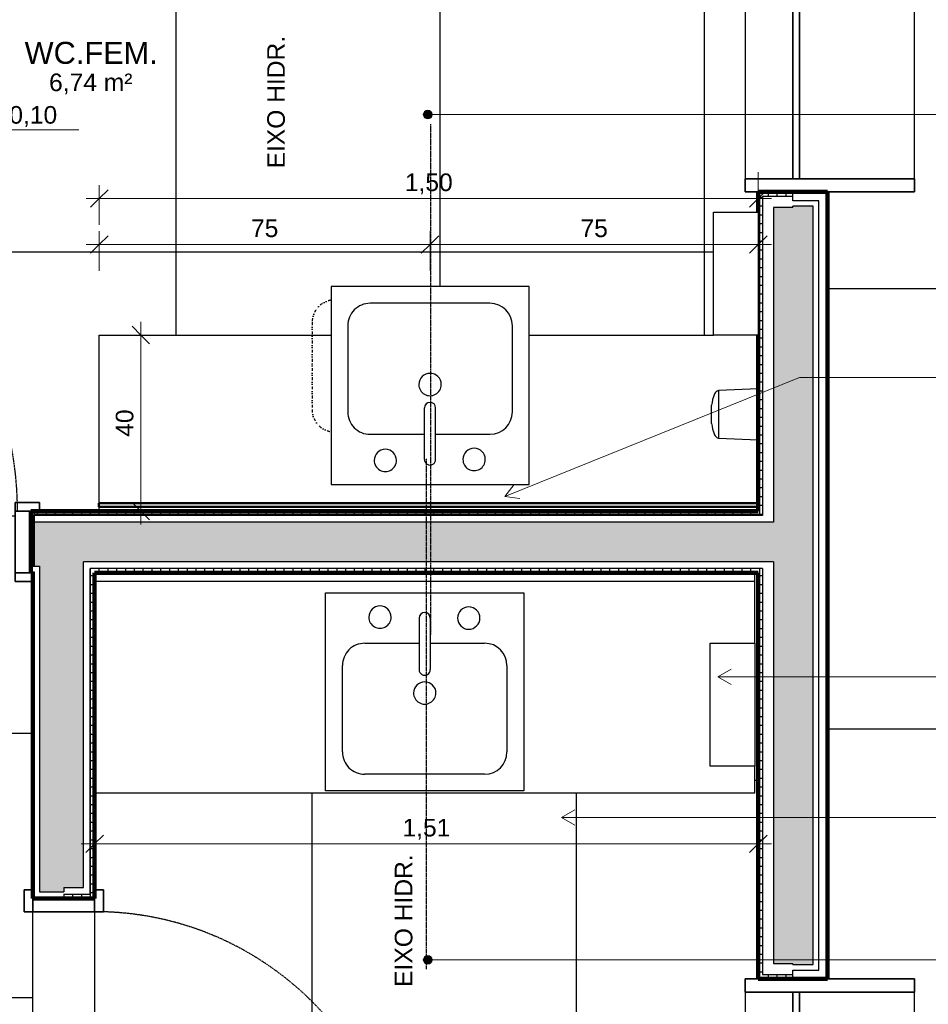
# Model space of a CAD drawing. Header units: millimetres. Extents: x -32127 to -9124, y -6877 to 4737.
# Tile 15 of 25: x -26401 to -24337, y -4494 to -2257. Entities that reach past the tile are written whole.
import ezdxf

# ---------------------------------------------------------------- set-up
doc = ezdxf.new("R2010")
doc.units = ezdxf.units.MM
for name, pattern in [('_Tracejado médio', [4, 3, -1]), ('_Tracejado pequeno', [2.25, 1.5, -0.75]), ('Traço ponto ponto', [20.6375, 6.35, -4.7625, 0, -4.7625, 0, -4.7625])]:
    doc.linetypes.add(name, pattern=pattern)
for name, color, linetype, lineweight in [('A-ANNO-DIMS', 211, 'Continuous', 9), ('A-ANNO-DIMS-20', 211, 'Continuous', 9), ('A-AREA-IDEN', 2, 'Continuous', 9), ('A-DETL', 90, 'Continuous', 25), ('A-DOOR', 31, 'Continuous', 25), ('A-DOOR-FRAM', 31, 'Continuous', 35), ('A-DOOR-HDLN', 31, '_Tracejado pequeno', 25), ('A-FLOR-PATT', 8, 'Continuous', 25), ('A-GENM', 13, 'Continuous', 25), ('A-GLAZ', 151, 'Continuous', 25), ('A-WALL', 113, 'Continuous', 25), ('A-WALL-PATT', 111, 'Continuous', 90), ('G-ANNO-DIMS', 111, 'Continuous', 9), ('G-ANNO-TEXT', 231, 'Continuous', 9), ('P-SANR-FIXT', 6, 'Continuous', 25), ('Q-CASE', 31, 'Continuous', 25), ('Q-SPCQ', 91, 'Continuous', 25)]:
    doc.layers.add(name, color=color, linetype=linetype, lineweight=lineweight)
doc.styles.add('Arial_1', font='arial.ttf', dxfattribs={"height": 50})
doc.styles.add('Arial_2', font='arial.ttf', dxfattribs={"height": 40})
doc.dimstyles.new('Diagonal_-_2_0mm_Arial', dxfattribs={"dimscale": 304.8, "dimtxt": 40.810376, "dimasz": 0.131234, "dimexe": 0.098425, "dimexo": 0.0625, "dimgap": 0.009843, "dimtad": 1, "dimdec": 0, "dimlfac": 0.1, "dimdsep": 46, "dimtxsty": 'Arial_2', "dimblk1": 'OBLIQUE', "dimblk2": 'OBLIQUE', "dimsah": 1, "dimcen": 0.09, "dimdle": 0.098425, "dimadec": 0, "dimazin": 0, "dimtfac": 1, "dimtdec": 4, "dimtix": 1, "dimtmove": 0, "dimatfit": 3, "dimfxl": 0.19685, "dimfxlon": 1, "dimtvp": 1, "dimtolj": 1, "dimtzin": 0, "dimarcsym": 2})
doc.dimstyles.new('Diagonal_-_2_0mm_Arial_1', dxfattribs={"dimscale": 304.8, "dimtxt": 40.810376, "dimasz": 0.131234, "dimexe": 0.098425, "dimexo": 0.0625, "dimgap": 0.009843, "dimtad": 1, "dimlfac": 0.001, "dimrnd": 0.01, "dimzin": 0, "dimdsep": 46, "dimtxsty": 'Arial_2', "dimblk1": 'OBLIQUE', "dimblk2": 'OBLIQUE', "dimsah": 1, "dimcen": 0.09, "dimdle": 0.098425, "dimadec": 0, "dimazin": 0, "dimtfac": 1, "dimtdec": 4, "dimtix": 1, "dimtmove": 0, "dimatfit": 3, "dimfxl": 0.19685, "dimfxlon": 1, "dimtvp": 1, "dimtolj": 1, "dimtzin": 0, "dimarcsym": 2})
pattern_1 = [(0, (0, -600), (0, 20), []), (90, (0, -600), (-20, 1e-15), [])]

# ---------------------------------------------------------------- blocks, each defined once
blk = doc.blocks.new('Topo de bancada do banheiro com buraco de pia quadrado - Profundidade 400mm-4355601-AMPLIAÇÃO ANEXO')
at = {"layer": 'Q-CASE', "linetype": 'Traço ponto ponto'}
blk.add_line((-785.1, 429.2), (-785.1, 230.8), dxfattribs=at)
at = {"layer": 'Q-CASE'}
for p, q in [((-1268.7, 400), (-742.3, 400)), ((-1268.7, 18), (-1268.7, 400)), ((-292.3, 400), (126.5, 400)), ((-1268.7, 19.1), (228.1, 19.1)), ((-1268.7, 0), (-1268.7, 10))]:
    blk.add_line(p, q, dxfattribs=at)
at = {"layer": 'Q-CASE', "linetype": 'Traço ponto ponto'}
for centre, start, end in [((-734.3, 429.2), 99.2676, 180), ((-734.3, 230.8), 180, 260.7324)]:
    blk.add_arc(centre, 50.8, start, end, dxfattribs=at)
blk = doc.blocks.new('PORTA - PN2 - 1_00 x 2_10 m-3995029-AMPLIAÇÃO ANEXO')
at = {"layer": 'A-DOOR', "lineweight": 35}
for p, q in [((390, -70), (420, -70)), ((390, -658.8), (390, -70)), ((420, -90), (420, -658.8)), ((390, -850), (390, -658.8)), ((420, -658.8), (420, -850)), ((420, -850), (390, -850))]:
    blk.add_line(p, q, dxfattribs=at)
at = {"layer": 'A-DOOR-FRAM'}
for p, q in [((-400, 90), (-360, 90)), ((-360, 90), (-360, 70)), ((420, 70), (420, 90)), ((420, 90), (475, 90)), ((475, 90), (475, 70)), ((-395, 70), (-360, 70)), ((-360, 70), (-395, 70)), ((-360, 70), (-360, -70)), ((420, -58.8), (420, 70)), ((420, 70), (455, 70)), ((455, 70), (420, 70)), ((420, -70), (420, -58.8)), ((-415, -90), (-415, -70)), ((-360, -70), (-395, -70)), ((-395, -70), (-360, -70)), ((-360, -70), (-360, -90)), ((455, -70), (420, -70)), ((420, -70), (455, -70)), ((420, -90), (420, -70)), ((-360, -90), (-415, -90)), ((475, -90), (420, -90))]:
    blk.add_line(p, q, dxfattribs=at)
at = {"layer": 'A-DOOR-HDLN'}
for start, end in [(180, 226.0534), (226.0534, 229.0739), (229.0739, 270.2033)]:
    blk.add_arc((415, -70), 780, start, end, dxfattribs=at)
blk = doc.blocks.new('PORTA - PN04 - 0_76 x 2_10-4356556-AMPLIAÇÃO ANEXO')
at = {"layer": 'A-DOOR', "lineweight": 35}
for p, q in [((380, 770), (350, 770)), ((350, 770), (350, 70)), ((380, 90), (380, 770)), ((350, 70), (380, 70))]:
    blk.add_line(p, q, dxfattribs=at)
at = {"layer": 'A-DOOR-FRAM'}
for p, q in [((-320, 90), (-370, 90)), ((-370, 90), (-370, 70)), ((-320, 70), (-320, 90)), ((430, 90), (380, 90)), ((380, 90), (380, 70)), ((-320, 70), (-350, 70)), ((-350, 70), (-320, 70)), ((-320, -70), (-320, 70)), ((410, 70), (380, 70)), ((380, 70), (380, -70)), ((380, 70), (410, 70)), ((-370, -70), (-370, -90)), ((-350, -70), (-320, -70)), ((-320, -70), (-350, -70)), ((-320, -90), (-320, -70)), ((380, -70), (410, -70)), ((410, -70), (380, -70)), ((380, -70), (380, -90)), ((430, -90), (430, -70)), ((-370, -90), (-320, -90)), ((380, -90), (430, -90))]:
    blk.add_line(p, q, dxfattribs=at)
at = {"layer": 'A-DOOR-HDLN'}
blk.add_arc((380, 70), 700, 90.1826, 180, dxfattribs=at)
blk = doc.blocks.new('Janela branca translucida - JN2 - Janela branca translucida-4332271-AMPLIAÇÃO ANEXO')
at = {"layer": 'A-GLAZ', "lineweight": 35}
for p, q in [((-250, 108.75), (-220, 108.75)), ((-250, 78.75), (-250, 108.75)), ((-220, 108.75), (-220, -276.35)), ((220, -276.35), (220, 108.75)), ((220, 108.75), (250, 108.75)), ((250, 108.75), (250, 78.75)), ((-220, 0), (220, 0)), ((-220, -15), (-220, 0)), ((220, 0), (220, -15)), ((220, -15), (-220, -15)), ((-250, -276.35), (-250, -78.75)), ((250, -78.75), (250, -276.35)), ((-220, -276.35), (-250, -276.35)), ((250, -276.35), (220, -276.35))]:
    blk.add_line(p, q, dxfattribs=at)
at = {"layer": 'A-GLAZ'}
for p, q in [((220, 108.75), (-220, 108.75)), ((-220, 0), (220, 0)), ((-220, -276.35), (220, -276.35))]:
    blk.add_line(p, q, dxfattribs=at)
blk = doc.blocks.new('Espelho - Espelho 150-4113331-AMPLIAÇÃO ANEXO')
at = {"layer": 'A-GENM', "lineweight": 50}
for p, q in [((1500, -80), (0, -80)), ((0, -80), (0, -88)), ((0, -88), (1500, -88)), ((1500, -88), (1500, -80))]:
    blk.add_line(p, q, dxfattribs=at)
blk = doc.blocks.new('Topo de bancada do banheiro com buraco de pia  - Profundidade 600 mm-4355457-AMPLIAÇÃO ANEXO')
at = {"layer": 'Q-CASE'}
for p, q in [((-1268.7, -19.1), (231.3, -19.1)), ((231.3, -160), (231.3, 0)), ((231.3, -500), (231.3, -439.4)), ((-1268.7, -500), (231.3, -500))]:
    blk.add_line(p, q, dxfattribs=at)
blk = doc.blocks.new('Pia da cozinha-Ilha - 450 x 450 mm-2968522-AMPLIAÇÃO ANEXO')
at = {"layer": 'P-SANR-FIXT'}
for p, q in [((-209.3, 222.7), (240.7, 222.7)), ((-209.3, -227.3), (-209.3, 222.7)), ((240.7, 222.7), (240.7, -227.3)), ((-120.4, 184.6), (151.8, 184.6)), ((-171.2, -62.2), (-171.2, 133.8)), ((202.6, 133.8), (202.6, -62.2)), ((3, -170.2), (3, -53.1)), ((28.4, -170.2), (28.4, -53.1)), ((3, -113), (-120.4, -113)), ((151.8, -113), (28.4, -113)), ((240.7, -227.3), (-209.3, -227.3))]:
    blk.add_line(p, q, dxfattribs=at)
for centre, radius, start, end in [((-120.4, 133.8), 50.8, 90, 180), ((151.8, 133.8), 50.8, 360, 90), ((15.7, 0), 25.4, 360, 180), ((15.7, 0), 25.4, 180, 0), ((15.7, -53.1), 12.7, 360, 180), ((-120.4, -62.2), 50.8, 180, 270), ((151.8, -62.2), 50.8, 270, 0), ((-84.3, -170.2), 25.4, 0, 180), ((117.3, -172.3), 25.4, 360, 180), ((-84.3, -170.2), 25.4, 180, 0), ((15.7, -170.2), 12.7, 180, 0), ((117.3, -172.3), 25.4, 180, 0)]:
    blk.add_arc(centre, radius, start, end, dxfattribs=at)
blk = doc.blocks.new('Pia da cozinha-Ilha - 450 x 450 mm-2935830-AMPLIAÇÃO ANEXO')
at = {"layer": 'P-SANR-FIXT'}
for p, q in [((240.7, 227.3), (-209.3, 227.3)), ((-209.3, 227.3), (-209.3, -222.7)), ((240.7, -222.7), (240.7, 227.3)), ((3, 170.2), (3, 53.1)), ((28.4, 170.2), (28.4, 53.1)), ((3, 113), (-120.4, 113)), ((151.8, 113), (28.4, 113)), ((-171.2, 62.2), (-171.2, -133.8)), ((202.6, -133.8), (202.6, 62.2)), ((-120.4, -184.6), (151.8, -184.6)), ((-209.3, -222.7), (240.7, -222.7))]:
    blk.add_line(p, q, dxfattribs=at)
for centre, radius, start, end in [((-84.3, 170.2), 25.4, 360, 180), ((15.7, 170.2), 12.7, 360, 180), ((117.3, 172.3), 25.4, 360, 180), ((-84.3, 170.2), 25.4, 180, 0), ((117.3, 172.3), 25.4, 180, 0), ((-120.4, 62.2), 50.8, 90, 180), ((151.8, 62.2), 50.8, 360, 90), ((15.7, 53.1), 12.7, 180, 0), ((15.7, 0), 25.4, 360, 180), ((15.7, 0), 25.4, 180, 0), ((-120.4, -133.8), 50.8, 180, 270), ((151.8, -133.8), 50.8, 270, 0)]:
    blk.add_arc(centre, radius, start, end, dxfattribs=at)
blk = doc.blocks.new('Soap_Dispenser-Bradley_Corp_Diplomat-6A01-11 - 6A01-11-V4-AMPLIAÇÃO ANEXO')
at = {"layer": 'A-GENM'}
for p, q in [((-24813.8, -3099.1), (-24813.8, -3153.4)), ((-24829.4, -3137.7), (-24829.1, -3133)), ((-24829.4, -3153.5), (-24829.4, -3137.7)), ((-24829.4, -3169.3), (-24829.4, -3153.5)), ((-24813.8, -3153.4), (-24813.8, -3207.9)), ((-24829.1, -3174), (-24829.4, -3169.3))]:
    blk.add_line(p, q, dxfattribs=at)
for centre, radius, start, end in [((-24731, -3143.6), 98.7, 158.3379, 173.8245), ((-24807.2, -3115.5), 17.7, 111.9638, 151.8557), ((-24731, -3163.4), 98.7, 186.1755, 201.6621), ((-24807.2, -3191.5), 17.7, 208.1443, 248.0362)]:
    blk.add_arc(centre, radius, start, end, dxfattribs=at)
at = {"layer": 'Q-SPCQ'}
for p, q in [((-24813.8, -3098.4), (-24723.3, -3094.6)), ((-24813.8, -3099.1), (-24813.8, -3098.4)), ((-24813.8, -3208.6), (-24813.8, -3207.9)), ((-24723.3, -3212.4), (-24813.8, -3208.6))]:
    blk.add_line(p, q, dxfattribs=at)
blk = doc.blocks.new('Towel_Dispenser-Bradley_Corp-250-33 - Towel_Dispenser-Bradley_Corp-250-33-3617267-AMPLIAÇÃO ANEXO')
at = {"layer": 'Q-SPCQ'}
for p, q in [((-25482.7, -5834.4), (-25203.3, -5834.4)), ((-25482.7, -5936), (-25482.7, -5834.4)), ((-25203.3, -5834.4), (-25203.3, -5936)), ((-25203.3, -5936), (-25482.7, -5936))]:
    blk.add_line(p, q, dxfattribs=at)
blk = doc.blocks.new('DIMBLOCK45-AMPLIAÇÃO ANEXO')
at = {"layer": 'A-ANNO-DIMS-20'}
for p, q in [((-24723.3, -2603.1), (-24723.3, -2693.1)), ((-24723.3, -2663.1), (-24723.3, -2603.1)), ((-26220.1, -2723.1), (-26220.1, -2633.1)), ((-26250.1, -2663.1), (-24693.3, -2663.1)), ((-26220.1, -2663.1), (-26220.1, -2723.1))]:
    blk.add_line(p, q, dxfattribs=at)
at = {"layer": 'A-ANNO-DIMS-20', "lineweight": 18}
for p, q in [((-26220.1, -2663.1), (-26200.1, -2643.1)), ((-24723.3, -2663.1), (-24703.3, -2643.1)), ((-26220.1, -2663.1), (-26240.1, -2683.1)), ((-24723.3, -2663.1), (-24743.3, -2683.1))]:
    blk.add_line(p, q, dxfattribs=at)
at = {"layer": 'A-ANNO-DIMS-20', "color": 0, "insert": (-25526, -2606.3), "char_height": 40, "width": 130.261, "attachment_point": 1, "line_spacing_factor": 0.941778, "style": 'Arial_2'}
blk.add_mtext('1,50', dxfattribs=at)
blk = doc.blocks.new('_Oblique')
at = {"color": 0, "linetype": 'ByBlock', "lineweight": -2}
blk.add_line((-0.5, -0.5), (0.5, 0.5), dxfattribs=at)
blk = doc.blocks.new('DIMBLOCK57-AMPLIAÇÃO ANEXO')
at = {"layer": 'A-ANNO-DIMS-20'}
for p, q in [((-26230.8, -4069.3), (-26230.8, -4159.3)), ((-26230.8, -4129.3), (-26230.8, -4069.3)), ((-24723.3, -4069.3), (-24723.3, -4159.3)), ((-24723.3, -4129.3), (-24723.3, -4069.3)), ((-26260.8, -4129.3), (-24693.3, -4129.3))]:
    blk.add_line(p, q, dxfattribs=at)
at = {"layer": 'A-ANNO-DIMS-20', "lineweight": 18}
for p, q in [((-26230.8, -4129.3), (-26210.8, -4109.3)), ((-24723.3, -4129.3), (-24703.3, -4109.3)), ((-26230.8, -4129.3), (-26250.8, -4149.3)), ((-24723.3, -4129.3), (-24743.3, -4149.3))]:
    blk.add_line(p, q, dxfattribs=at)
at = {"layer": 'A-ANNO-DIMS-20', "color": 0, "insert": (-25531.3, -4072.5), "char_height": 40, "width": 130.261, "attachment_point": 1, "line_spacing_factor": 0.941778, "style": 'Arial_2'}
blk.add_mtext('1,51', dxfattribs=at)
blk = doc.blocks.new('DIMBLOCK64-AMPLIAÇÃO ANEXO')
at = {"layer": 'A-ANNO-DIMS-20'}
for p, q in [((-26125.7, -2943.5), (-26125.7, -3403.5)), ((-26065.7, -2973.5), (-26155.7, -2973.5)), ((-26125.7, -2973.5), (-26065.7, -2973.5)), ((-26065.7, -3373.5), (-26155.7, -3373.5)), ((-26125.7, -3373.5), (-26065.7, -3373.5))]:
    blk.add_line(p, q, dxfattribs=at)
at = {"layer": 'A-ANNO-DIMS-20', "lineweight": 18}
for p, q in [((-26125.7, -2973.5), (-26145.7, -2953.5)), ((-26125.7, -2973.5), (-26105.7, -2993.5)), ((-26125.7, -3373.5), (-26145.7, -3353.5)), ((-26125.7, -3373.5), (-26105.7, -3393.5))]:
    blk.add_line(p, q, dxfattribs=at)
at = {"layer": 'A-ANNO-DIMS-20', "color": 0, "insert": (-26182.6, -3204.5), "char_height": 40, "width": 74.435, "attachment_point": 1, "rotation": 90, "line_spacing_factor": 0.941778, "style": 'Arial_2'}
blk.add_mtext('40', dxfattribs=at)
blk = doc.blocks.new('Spot Elevations - Spot elevation - Planta-10655-AMPLIAÇÃO ANEXO')
at = {"layer": 'G-ANNO-DIMS'}
h = blk.add_hatch(color=256, dxfattribs=at)
edge = h.paths.add_edge_path(flags=0)
edge.add_line((0, 0), (-2, 0))
edge.add_arc((0, 0), 2, 90, 180, ccw=False)
edge.add_line((0, 2), (0, 0))
h = blk.add_hatch(color=256, dxfattribs=at)
edge = h.paths.add_edge_path(flags=0)
edge.add_line((0, 0), (2, 0))
edge.add_arc((0, 0), 2, 270, 360, ccw=False)
edge.add_line((0, -2), (0, 0))
for p, q in [((0, -3), (0, 3)), ((-3, 0), (14, 0))]:
    blk.add_line(p, q, dxfattribs=at)
blk.add_circle((0, 0), 2, dxfattribs=at)
blk = doc.blocks.new('DIMBLOCK70-AMPLIAÇÃO ANEXO')
at = {"layer": 'A-ANNO-DIMS-20'}
for p, q in [((-26220.1, -2827.6), (-26220.1, -2737.6)), ((-25468.7, -2827.6), (-25468.7, -2737.6)), ((-26250.1, -2767.6), (-25468.7, -2767.6)), ((-26220.1, -2767.6), (-26220.1, -2827.6)), ((-25468.7, -2767.6), (-25468.7, -2827.6))]:
    blk.add_line(p, q, dxfattribs=at)
at = {"layer": 'A-ANNO-DIMS-20', "lineweight": 18}
for p, q in [((-26220.1, -2767.6), (-26200.1, -2747.6)), ((-25468.7, -2767.6), (-25448.7, -2747.6)), ((-26220.1, -2767.6), (-26240.1, -2787.6)), ((-25468.7, -2767.6), (-25488.7, -2787.6))]:
    blk.add_line(p, q, dxfattribs=at)
at = {"layer": 'A-ANNO-DIMS-20', "color": 0, "insert": (-25875.4, -2710.8), "char_height": 40, "width": 74.435, "attachment_point": 1, "line_spacing_factor": 0.941778, "style": 'Arial_2'}
blk.add_mtext('75', dxfattribs=at)
blk = doc.blocks.new('DIMBLOCK71-AMPLIAÇÃO ANEXO')
at = {"layer": 'A-ANNO-DIMS-20'}
for p, q in [((-25468.7, -2827.6), (-25468.7, -2737.6)), ((-24723.3, -2827.6), (-24723.3, -2737.6)), ((-25468.7, -2767.6), (-24693.3, -2767.6)), ((-25468.7, -2767.6), (-25468.7, -2827.6)), ((-24723.3, -2767.6), (-24723.3, -2827.6))]:
    blk.add_line(p, q, dxfattribs=at)
at = {"layer": 'A-ANNO-DIMS-20', "lineweight": 18}
for p, q in [((-25468.7, -2767.6), (-25448.7, -2747.6)), ((-24723.3, -2767.6), (-24703.3, -2747.6)), ((-25468.7, -2767.6), (-25488.7, -2787.6)), ((-24723.3, -2767.6), (-24743.3, -2787.6))]:
    blk.add_line(p, q, dxfattribs=at)
at = {"layer": 'A-ANNO-DIMS-20', "color": 0, "insert": (-25127, -2710.8), "char_height": 40, "width": 74.435, "attachment_point": 1, "line_spacing_factor": 0.941778, "style": 'Arial_2'}
blk.add_mtext('75', dxfattribs=at)

msp = doc.modelspace()

# ---------------------------------------------------------------- hatches: boundary and pattern name
at = {"layer": 'A-FLOR-PATT'}
h = msp.add_hatch(dxfattribs=at)
h.set_pattern_fill('FP_2', color=256, style=0, pattern_type=2)
h.set_pattern_definition([(0, (-25041.1, -8868.5), (0, 1000), []), (90, (-25041.1, -8868.5), (-1000, 6e-14), [])])
h.paths.add_polyline_path([(-26797.21, -6769.151), (-23880.657, -6769.151), (-23880.657, -653.492), (-24565.802, -653.492), (-24565.802, -2148.292), (-24368.202, -2148.292), (-24368.202, -2648.292), (-24565.802, -2648.292), (-24565.802, -4435.992), (-24368.202, -4435.992), (-24368.202, -4935.992), (-24565.802, -4935.992), (-24565.802, -6093.492), (-30065.802, -6093.492), (-30065.802, -6769.151), (-30030.802, -6769.151), (-30030.802, -6218.492), (-29980.802, -6218.492), (-29980.802, -6769.151), (-27229.752, -6769.151)], flags=0)
h.paths.add_polyline_path([(-25065.802, -6368.492), (-25065.802, -6218.492), (-24865.802, -6218.492), (-24865.802, -6368.492)], flags=0)
h.paths.add_polyline_path([(-29965.221, -6368.492), (-29965.221, -6218.492), (-29765.221, -6218.492), (-29765.221, -6368.492), (-29950.891, -6368.492)], flags=0)
h.paths.add_polyline_path([(-24527.309, -603.492), (-23880.657, -603.492), (-23880.657, -518.492), (-24565.802, -518.492), (-24565.802, -603.492)], flags=0)
h = msp.add_hatch(dxfattribs=at)
h.set_pattern_fill('FP_3', color=256, style=0, pattern_type=2)
h.set_pattern_definition([(270, (-27845.8, -3384.74), (600, 4e-14), []), (0, (-27845.8, -3384.74), (0, 600), [])])
h.paths.add_polyline_path([(-27190.802, -3513.492), (-26410.802, -3513.492), (-26410.802, -3353.492), (-26355.802, -3353.492), (-26355.802, -3373.492), (-26220.088, -3373.492), (-26220.088, -3363.492), (-26220.802, -3363.492), (-26220.802, -3355.492), (-26220.088, -3355.492), (-26220.088, -2973.492), (-25693.659, -2973.492), (-25693.659, -2863.192), (-25243.659, -2863.192), (-25243.659, -2973.492), (-24824.902, -2973.492), (-24824.902, -2694.092), (-24723.302, -2694.092), (-24723.302, -2648.292), (-24753.302, -2648.292), (-24753.302, -2148.292), (-24723.302, -2148.292), (-24723.302, -2028.292), (-24767.502, -2028.292), (-24767.502, -2003.292), (-24723.302, -2003.292), (-24723.302, -1305.379), (-24840.283, -1305.379), (-24842.139, -1304.616), (-24843.455, -1303.102), (-24843.952, -1301.159), (-24843.817, -1049.824), (-24842.885, -1048.047), (-24841.256, -1046.877), (-24840.283, -1046.604), (-24723.302, -1046.604), (-24723.302, -675.992), (-25543.615, -675.992), (-25543.615, -2003.292), (-25417.502, -2003.292), (-25417.502, -2028.292), (-25615.802, -2028.292), (-25615.802, -2003.292), (-25568.615, -2003.292), (-25568.615, -675.992), (-26393.302, -675.992), (-26393.302, -2003.292), (-26265.802, -2003.292), (-26265.802, -2028.292), (-26475.802, -2028.292), (-26475.802, -2003.292), (-26418.302, -2003.292), (-26418.302, -675.992), (-27245.802, -675.992), (-27245.802, -1026.604), (-27128.821, -1026.604), (-27126.965, -1027.367), (-27125.649, -1028.881), (-27125.152, -1030.824), (-27125.287, -1282.16), (-27126.219, -1283.936), (-27127.848, -1285.106), (-27128.821, -1285.379), (-27245.802, -1285.379), (-27245.802, -2003.292), (-27125.802, -2003.292), (-27125.802, -2028.292), (-27245.802, -2028.292), (-27245.802, -2784.742), (-26644.85, -2784.742), (-26644.85, -3384.742), (-27190.802, -3384.742)], flags=0)
h.paths.add_polyline_path([(-25106.654, -1340.992), (-25130.772, -1340.043), (-25154.743, -1337.219), (-25178.346, -1332.537), (-25201.654, -1325.992), (-25223.974, -1311.955), (-25242.617, -1293.311), (-25256.654, -1270.992), (-25271.711, -1227.695), (-25282.972, -1186.498), (-25291.606, -1143.072), (-25297.178, -1099.147), (-25299.624, -1054.077), (-25298.992, -1010.668), (-25295.226, -966.553), (-25288.378, -922.809), (-25278.49, -879.764), (-25265.546, -837.307), (-25271.311, -835.906), (-25280.724, -831.88), (-25288.891, -825.708), (-25295.334, -817.752), (-25299.673, -808.48), (-25301.654, -798.435), (-25301.654, -715.096), (-25300.662, -707.563), (-25297.755, -700.544), (-25293.13, -694.516), (-25287.102, -689.891), (-25280.083, -686.983), (-25272.55, -685.992), (-24940.758, -685.992), (-24933.226, -686.983), (-24926.206, -689.891), (-24920.179, -694.516), (-24915.553, -700.544), (-24912.646, -707.563), (-24911.654, -715.096), (-24911.654, -798.435), (-24913.635, -808.48), (-24917.974, -817.752), (-24924.417, -825.708), (-24932.585, -831.88), (-24941.998, -835.906), (-24947.762, -837.307), (-24934.294, -882.048), (-24924.93, -922.809), (-24918.083, -966.553), (-24914.316, -1010.668), (-24913.791, -1057.075), (-24916.13, -1099.147), (-24921.702, -1143.072), (-24930.337, -1186.498), (-24941.981, -1229.102), (-24956.654, -1270.992), (-24970.691, -1293.311), (-24989.335, -1311.955), (-25011.654, -1325.992), (-25034.963, -1332.537), (-25058.566, -1337.219), (-25082.536, -1340.043), (-25106.589, -1340.989)], flags=0)
h.paths.add_polyline_path([(-25984.552, -1340.992), (-26008.67, -1340.043), (-26032.641, -1337.219), (-26056.243, -1332.537), (-26079.552, -1325.992), (-26101.872, -1311.955), (-26120.515, -1293.311), (-26134.552, -1270.992), (-26149.609, -1227.695), (-26160.87, -1186.498), (-26169.504, -1143.072), (-26175.076, -1099.147), (-26177.522, -1054.077), (-26176.89, -1010.668), (-26173.124, -966.553), (-26166.276, -922.809), (-26156.388, -879.764), (-26143.444, -837.307), (-26149.209, -835.906), (-26158.622, -831.88), (-26166.789, -825.708), (-26173.232, -817.752), (-26177.571, -808.48), (-26179.552, -798.435), (-26179.552, -715.096), (-26178.56, -707.563), (-26175.653, -700.544), (-26171.028, -694.516), (-26165, -689.891), (-26157.981, -686.983), (-26150.448, -685.992), (-25818.656, -685.992), (-25811.124, -686.983), (-25804.104, -689.891), (-25798.077, -694.516), (-25793.451, -700.544), (-25790.544, -707.563), (-25789.552, -715.096), (-25789.552, -798.435), (-25791.533, -808.48), (-25795.872, -817.752), (-25802.315, -825.708), (-25810.483, -831.88), (-25819.895, -835.906), (-25825.66, -837.307), (-25812.192, -882.048), (-25802.828, -922.809), (-25795.981, -966.553), (-25792.214, -1010.668), (-25791.689, -1057.075), (-25794.028, -1099.147), (-25799.6, -1143.072), (-25808.234, -1186.498), (-25819.879, -1229.102), (-25834.552, -1270.992), (-25848.589, -1293.311), (-25867.233, -1311.955), (-25889.552, -1325.992), (-25912.861, -1332.537), (-25936.464, -1337.219), (-25960.434, -1340.043), (-25973.841, -1340.57)], flags=0)
h.paths.add_polyline_path([(-26862.45, -1340.992), (-26886.568, -1340.043), (-26910.538, -1337.219), (-26934.141, -1332.537), (-26957.45, -1325.992), (-26979.769, -1311.955), (-26998.413, -1293.311), (-27012.45, -1270.992), (-27027.507, -1227.695), (-27038.768, -1186.498), (-27047.402, -1143.072), (-27052.974, -1099.147), (-27055.42, -1054.077), (-27054.788, -1010.668), (-27051.022, -966.553), (-27044.174, -922.809), (-27034.286, -879.764), (-27021.342, -837.307), (-27027.107, -835.906), (-27036.52, -831.88), (-27044.687, -825.708), (-27051.13, -817.752), (-27055.469, -808.48), (-27057.45, -798.435), (-27057.45, -715.096), (-27056.458, -707.563), (-27053.551, -700.544), (-27048.926, -694.516), (-27042.898, -689.891), (-27035.879, -686.983), (-27028.346, -685.992), (-26696.554, -685.992), (-26689.022, -686.983), (-26682.002, -689.891), (-26675.974, -694.516), (-26671.349, -700.544), (-26668.442, -707.563), (-26667.45, -715.096), (-26667.45, -798.435), (-26669.431, -808.48), (-26673.77, -817.752), (-26680.213, -825.708), (-26688.381, -831.88), (-26697.793, -835.906), (-26703.558, -837.307), (-26690.09, -882.048), (-26680.726, -922.809), (-26673.878, -966.553), (-26670.112, -1010.668), (-26669.586, -1057.075), (-26671.926, -1099.147), (-26677.498, -1143.072), (-26686.132, -1186.498), (-26697.777, -1229.102), (-26712.45, -1270.992), (-26726.487, -1293.311), (-26745.131, -1311.955), (-26767.45, -1325.992), (-26790.759, -1332.537), (-26814.362, -1337.219), (-26838.332, -1340.043), (-26862.385, -1340.989)], flags=0)
h = msp.add_hatch(dxfattribs=at)
h.set_pattern_fill('FP_4', color=256, style=0, pattern_type=2)
h.set_pattern_definition([(90, (-27315.8, -4478.5), (-600, 4e-14), []), (180, (-27315.8, -4478.5), (-7e-14, -600), [])])
h.paths.add_polyline_path([(-26392.478, -5443.492), (-26370.802, -5443.492), (-26370.802, -5203.492), (-26390.802, -5203.492), (-26390.802, -5153.492), (-26370.802, -5153.492), (-26370.802, -5033.492), (-26390.802, -5033.492), (-26390.802, -4983.492), (-26370.802, -4983.492), (-26370.802, -4283.492), (-26390.802, -4283.492), (-26390.802, -4233.492), (-26370.802, -4233.492), (-26370.802, -3533.492), (-26410.802, -3533.492), (-26410.802, -3513.492), (-27190.802, -3513.492), (-27190.802, -3533.492), (-27245.802, -3533.492), (-27245.802, -3513.492), (-27385.802, -3513.492), (-27385.802, -3533.492), (-27440.802, -3533.492), (-27440.802, -3513.492), (-28220.802, -3513.492), (-28220.802, -3533.492), (-28260.802, -3533.492), (-28260.802, -4134.742), (-28240.802, -4134.742), (-28240.802, -4189.742), (-28260.802, -4189.742), (-28260.802, -5119.742), (-28240.802, -5119.742), (-28240.802, -5174.742), (-28260.802, -5174.742), (-28260.802, -5443.492), (-27229.752, -5443.492)], flags=0)
h = msp.add_hatch(dxfattribs=at)
h.set_pattern_fill('FP_8', color=256, style=0, pattern_type=2)
h.set_pattern_definition([(270, (-27536.76, -3384.74), (600, 4e-14), []), (0, (-27536.76, -3384.74), (0, 600), [])])
h.paths.add_polyline_path([(-25136.568, -5033.492), (-24723.302, -5033.492), (-24723.302, -4935.992), (-24753.302, -4935.992), (-24753.302, -4435.992), (-24723.302, -4435.992), (-24723.302, -3513.492), (-24730.802, -3513.492), (-24730.802, -4013.492), (-26230.802, -4013.492), (-26230.802, -4233.492), (-26210.802, -4233.492), (-26210.802, -4283.492), (-26230.802, -4283.492), (-26230.802, -4983.492), (-26210.802, -4983.492), (-26210.802, -5033.492), (-25555.204, -5033.492)], flags=0)
at = {"layer": 'A-WALL-PATT'}
h = msp.add_hatch(color=256, dxfattribs=at)
h.paths.add_polyline_path([(-24598.302, -6060.992), (-24598.302, -4968.492), (-24644.552, -4968.492), (-24644.552, -4970.992), (-24688.302, -4970.992), (-24688.302, -6060.992)], flags=0)
h.paths.add_polyline_path([(-24644.432, -4403.492), (-24598.302, -4403.492), (-24598.302, -2680.792), (-24644.552, -2680.792), (-24644.552, -2683.292), (-24688.302, -2683.292), (-24688.302, -4400.992), (-24644.552, -4400.992), (-24644.552, -4403.492)], flags=0)
h.paths.add_polyline_path([(-24644.552, -2115.792), (-24598.302, -2115.792), (-24598.302, -640.992), (-24688.302, -640.992), (-24688.302, -2113.292), (-24644.552, -2113.292)], flags=0)
at = {"layer": 'A-WALL-PATT', "lineweight": 25}
h = msp.add_hatch(dxfattribs=at)
h.set_pattern_fill('FP_1', color=256, style=0, pattern_type=2)
h.set_pattern_definition(pattern_1)
h.paths.add_polyline_path([(-24713.302, -5945.992), (-24713.302, -5163.492), (-24723.302, -5163.492), (-24723.302, -5945.992), (-24717.931, -5945.992)], flags=0)
h.paths.add_polyline_path([(-24717.931, -5043.492), (-24713.302, -5043.492), (-24713.302, -4945.992), (-24644.552, -4945.992), (-24644.552, -4935.992), (-24723.302, -4935.992), (-24723.302, -5043.492), (-24721.816, -5043.492)], flags=0)
h.paths.add_polyline_path([(-24666.987, -4435.992), (-24644.552, -4435.992), (-24644.552, -4425.992), (-24713.302, -4425.992), (-24713.302, -3503.492), (-24723.302, -3503.492), (-24723.302, -4435.992), (-24688.302, -4435.992)], flags=0)
h.paths.add_polyline_path([(-24723.302, -3383.492), (-24713.302, -3383.492), (-24713.302, -2658.292), (-24644.552, -2658.292), (-24644.552, -2648.292), (-24723.302, -2648.292), (-24723.302, -3355.492), (-24720.802, -3355.492), (-24720.802, -3363.492), (-24723.302, -3363.492), (-24723.302, -3373.492)], flags=0)
h.paths.add_polyline_path([(-24651.766, -2148.292), (-24644.552, -2148.292), (-24644.552, -2138.292), (-24713.302, -2138.292), (-24713.302, -2028.292), (-24723.302, -2028.292), (-24723.302, -2148.292), (-24688.302, -2148.292)], flags=0)
h.paths.add_polyline_path([(-24723.302, -2003.292), (-24713.302, -2003.292), (-24713.302, -675.992), (-24723.302, -675.992), (-24723.302, -1493.698)], flags=0)
h = msp.add_hatch(dxfattribs=at)
h.set_pattern_fill('FP_1', color=256, style=0, pattern_type=2)
h.set_pattern_definition(pattern_1)
h.paths.add_polyline_path([(-26375.802, -3443.492), (-26370.802, -3443.492), (-26370.802, -3373.492), (-26375.802, -3373.492)], flags=0)
h.paths.add_polyline_path([(-27225.802, -3443.492), (-27225.802, -3384.742), (-27235.802, -3384.742), (-27235.802, -3443.492), (-27228.302, -3443.492)], flags=0)
h.paths.add_polyline_path([(-27405.802, -3443.492), (-27395.802, -3443.492), (-27395.802, -3383.492), (-27375.802, -3383.492), (-27375.802, -3373.492), (-27405.802, -3373.492), (-27405.802, -3393.092)], flags=0)
h.paths.add_polyline_path([(-28255.802, -3443.492), (-28255.802, -3373.492), (-28260.802, -3373.492), (-28260.802, -3443.492), (-28258.302, -3443.492)], flags=0)
h.paths.add_polyline_path([(-27245.802, -3383.492), (-27245.802, -3373.492), (-27255.802, -3373.492), (-27255.802, -3383.492), (-27250.802, -3383.492)], flags=0)
h = msp.add_hatch(dxfattribs=at)
h.set_pattern_fill('FP_1', color=256, style=0, pattern_type=2)
h.set_pattern_definition(pattern_1)
h.paths.add_polyline_path([(-24830.981, -3383.492), (-24723.302, -3383.492), (-24723.302, -3373.492), (-26368.302, -3373.492), (-26368.302, -3383.492), (-25555.204, -3383.492)], flags=0)
at = {"layer": 'A-WALL-PATT'}
h = msp.add_hatch(color=256, dxfattribs=at)
h.paths.add_polyline_path([(-26368.302, -3498.492), (-26355.802, -3498.492), (-26355.802, -3398.492), (-26370.802, -3398.492), (-26370.802, -3498.492)], flags=0)
h.paths.add_polyline_path([(-27240.802, -3498.492), (-27240.802, -3443.492), (-27250.802, -3443.492), (-27250.802, -3398.492), (-27380.802, -3398.492), (-27380.802, -3443.492), (-27390.802, -3443.492), (-27390.802, -3498.492)], flags=0)
h.paths.add_polyline_path([(-28263.302, -3498.492), (-28260.802, -3498.492), (-28260.802, -3398.492), (-28275.802, -3398.492), (-28275.802, -3498.492)], flags=0)
h = msp.add_hatch(color=256, dxfattribs=at)
h.paths.add_polyline_path([(-26287.819, -5970.992), (-26255.802, -5970.992), (-26255.802, -5935.992), (-26355.802, -5935.992), (-26355.802, -5970.992)], flags=0)
h.paths.add_polyline_path([(-26305.802, -5158.492), (-26300.802, -5158.492), (-26300.802, -5148.492), (-26255.802, -5148.492), (-26255.802, -5038.492), (-26300.802, -5038.492), (-26300.802, -5028.492), (-26355.802, -5028.492), (-26355.802, -5158.492)], flags=0)
h.paths.add_polyline_path([(-26321.245, -4238.492), (-26300.802, -4238.492), (-26300.802, -4228.492), (-26255.802, -4228.492), (-26255.802, -3398.492), (-26355.802, -3398.492), (-26355.802, -4238.492)], flags=0)
msp.add_hatch(color=256, dxfattribs=at).paths.add_polyline_path([(-26240.802, -3488.492), (-24688.302, -3488.492), (-24688.302, -3398.492), (-26255.802, -3398.492), (-26255.802, -3488.492)], flags=0)
at = {"layer": 'A-WALL-PATT', "lineweight": 25}
h = msp.add_hatch(dxfattribs=at)
h.set_pattern_fill('FP_1', color=256, style=0, pattern_type=2)
h.set_pattern_definition(pattern_1)
h.paths.add_polyline_path([(-26300.802, -5935.992), (-26230.802, -5935.992), (-26230.802, -5933.492), (-26300.802, -5933.492)], flags=0)
h.paths.add_polyline_path([(-26300.802, -5173.492), (-26230.802, -5173.492), (-26230.802, -5163.492), (-26300.802, -5163.492), (-26300.802, -5170.992)], flags=0)
h.paths.add_polyline_path([(-26240.802, -5043.492), (-26230.802, -5043.492), (-26230.802, -5013.492), (-26300.802, -5013.492), (-26300.802, -5023.492), (-26240.802, -5023.492), (-26240.802, -5038.492)], flags=0)
h.paths.add_polyline_path([(-26230.802, -4253.492), (-26230.802, -3503.492), (-26240.802, -3503.492), (-26240.802, -4243.492), (-26300.802, -4243.492), (-26300.802, -4253.492), (-26236.256, -4253.492)], flags=0)
h = msp.add_hatch(dxfattribs=at)
h.set_pattern_fill('FP_1', color=256, style=0, pattern_type=2)
h.set_pattern_definition(pattern_1)
h.paths.add_polyline_path([(-25555.204, -3513.492), (-24723.302, -3513.492), (-24723.302, -3503.492), (-26230.802, -3503.492), (-26230.802, -3513.492), (-25973.841, -3513.492)], flags=0)
at = {"layer": 'G-ANNO-TEXT'}
h = msp.add_hatch(color=250, dxfattribs=at)
edge = h.paths.add_edge_path(flags=0)
edge.add_arc((-25473.969, -2472.401), 10, 0, 360)
h = msp.add_hatch(color=250, dxfattribs=at)
edge = h.paths.add_edge_path(flags=0)
edge.add_arc((-25473.969, -4392.851), 10, 0, 360)

# ---------------------------------------------------------------- linework, layer by layer
at = {"layer": 'A-DETL', "linetype": '_Tracejado médio'}
for p, q in [((-25467.052, -3653.492), (-25467.052, -2493.492)), ((-25477.052, -4413.942), (-25477.052, -3253.942))]:
    msp.add_line(p, q, dxfattribs=at)
at = {"layer": 'A-WALL', "lineweight": 90}
for p, q in [((-24723.302, -2648.292), (-24723.302, -2694.092)), ((-24565.802, -2648.292), (-24723.302, -2648.292)), ((-24565.802, -4435.992), (-24565.802, -2648.292)), ((-24723.302, -2973.492), (-24723.302, -3373.492)), ((-26375.802, -3373.492), (-26375.802, -3513.492)), ((-24723.302, -3373.492), (-26375.802, -3373.492)), ((-26370.802, -3498.492), (-26370.802, -3383.492)), ((-26375.802, -3513.492), (-26370.802, -3513.492)), ((-26370.802, -3513.492), (-26370.802, -4253.492)), ((-26230.802, -4253.492), (-26230.802, -3513.492)), ((-26230.802, -3513.492), (-24723.302, -3513.492)), ((-24723.302, -3513.492), (-24723.302, -4435.992)), ((-26370.802, -4253.492), (-26230.802, -4253.492)), ((-24723.302, -4435.992), (-24565.802, -4435.992))]:
    msp.add_line(p, q, dxfattribs=at)
at = {"layer": 'A-WALL'}
for p, q in [((-24713.302, -2658.292), (-24713.302, -3383.492)), ((-24644.552, -2658.292), (-24713.302, -2658.292)), ((-24644.552, -2668.292), (-24644.552, -2648.292)), ((-24688.302, -2683.292), (-24688.302, -3398.492)), ((-24644.552, -2683.292), (-24688.302, -2683.292)), ((-24585.802, -2668.292), (-24644.552, -2668.292)), ((-24598.302, -2680.792), (-24644.552, -2680.792)), ((-24644.552, -2683.292), (-24644.552, -2680.792)), ((-24598.302, -4403.492), (-24598.302, -2680.792)), ((-24585.802, -4415.992), (-24585.802, -2668.292)), ((-26370.802, -3383.492), (-26370.802, -3373.492)), ((-26368.302, -3373.492), (-26368.302, -3383.492)), ((-24713.302, -3383.492), (-26370.802, -3383.492)), ((-24688.302, -3398.492), (-26370.802, -3398.492)), ((-26375.802, -3443.492), (-26370.802, -3443.492)), ((-26373.302, -3443.492), (-26373.302, -3510.992)), ((-26255.802, -4228.492), (-26255.802, -3488.492)), ((-24688.302, -3488.492), (-26255.802, -3488.492)), ((-24688.302, -3488.492), (-24688.302, -4400.992)), ((-26373.302, -3510.992), (-26368.302, -3510.992)), ((-26370.802, -3498.492), (-26355.802, -3498.492)), ((-26368.302, -3510.992), (-26368.302, -4250.992)), ((-26355.802, -3498.492), (-26355.802, -4238.492)), ((-26240.802, -4243.492), (-26240.802, -3503.492)), ((-24713.302, -3503.492), (-26240.802, -3503.492)), ((-24713.302, -3503.492), (-24713.302, -4425.992)), ((-26355.802, -4238.492), (-26300.802, -4238.492)), ((-26300.802, -4228.492), (-26255.802, -4228.492)), ((-26300.802, -4228.492), (-26300.802, -4238.492)), ((-26300.802, -4243.492), (-26240.802, -4243.492)), ((-26300.802, -4243.492), (-26300.802, -4253.492)), ((-26368.302, -4250.992), (-26300.802, -4250.992)), ((-26370.802, -4983.492), (-26370.802, -4283.492)), ((-26230.802, -4283.492), (-26230.802, -4983.492)), ((-24688.302, -4400.992), (-24644.552, -4400.992)), ((-24644.552, -4403.492), (-24644.552, -4400.992)), ((-24644.552, -4403.492), (-24598.302, -4403.492)), ((-24713.302, -4425.992), (-24644.552, -4425.992)), ((-24644.552, -4415.992), (-24585.802, -4415.992)), ((-24644.552, -4435.992), (-24644.552, -4415.992))]:
    msp.add_line(p, q, dxfattribs=at)
at = {"layer": 'G-ANNO-TEXT', "color": 250}
for p, q in [((-25473.969, -2472.401), (-24073.826, -2472.401)), ((-25299.074, -3339.998), (-24629.326, -3069.644)), ((-24629.326, -3069.644), (-23837.484, -3069.644)), ((-25299.074, -3339.998), (-25277.738, -3312.707)), ((-25299.074, -3339.998), (-25264.771, -3344.83)), ((-24814.667, -3749.644), (-24784.667, -3732.324)), ((-24814.667, -3749.644), (-24784.667, -3766.965)), ((-24814.667, -3749.644), (-23837.484, -3749.644)), ((-25170.001, -4069.644), (-25140.001, -4052.324)), ((-25170.001, -4069.644), (-25140.001, -4086.965)), ((-25170.001, -4069.644), (-24011.395, -4069.644)), ((-25473.969, -4392.851), (-24087.049, -4392.851))]:
    msp.add_line(p, q, dxfattribs=at)
for centre in [(-25473.969, -2472.401), (-25473.969, -4392.851)]:
    msp.add_circle(centre, 10, dxfattribs=at)

# ---------------------------------------------------------------- block references
at = {"layer": 'A-DOOR'}
for name, p, rotation in [('PORTA - PN2 - 1_00 x 2_10 m-3995029-AMPLIAÇÃO ANEXO', (-26770.802, -3443.492), 180), ('PORTA - PN04 - 0_76 x 2_10-4356556-AMPLIAÇÃO ANEXO', (-26300.802, -4603.492), 270.0000000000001)]:
    msp.add_blockref(name, p, dxfattribs=dict(at, rotation=rotation))
at = {"layer": 'A-GENM', "rotation": 180}
msp.add_blockref('Espelho - Espelho 150-4113331-AMPLIAÇÃO ANEXO', (-24720.802, -3443.492), dxfattribs=at)
at = {"layer": 'A-GLAZ', "rotation": 89.99999999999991}
for p in [(-24644.552, -2398.292), (-24644.552, -4685.992)]:
    msp.add_blockref('Janela branca translucida - JN2 - Janela branca translucida-4332271-AMPLIAÇÃO ANEXO', p, dxfattribs=at)
at = {"layer": 'G-ANNO-DIMS', "xscale": 19.99999999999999, "yscale": 19.99999999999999, "zscale": 19.99999999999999}
msp.add_blockref('Spot Elevations - Spot elevation - Planta-10655-AMPLIAÇÃO ANEXO', (-26546.61, -2506.883), dxfattribs=at)
at = {"layer": 'P-SANR-FIXT', "rotation": 180}
for name, p in [('Pia da cozinha-Ilha - 450 x 450 mm-2935830-AMPLIAÇÃO ANEXO', (-25452.97, -3085.846)), ('Pia da cozinha-Ilha - 450 x 450 mm-2968522-AMPLIAÇÃO ANEXO', (-25465.113, -3786.537))]:
    msp.add_blockref(name, p, dxfattribs=at)
at = {"layer": 'Q-CASE'}
for name, p in [('Topo de bancada do banheiro com buraco de pia quadrado - Profundidade 400mm-4355601-AMPLIAÇÃO ANEXO', (-24951.363, -3373.492)), ('Topo de bancada do banheiro com buraco de pia  - Profundidade 600 mm-4355457-AMPLIAÇÃO ANEXO', (-24962.077, -3513.492))]:
    msp.add_blockref(name, p, dxfattribs=at)
at = {"layer": 'Q-SPCQ'}
for p, rotation in [((-30659.294, 22509.21), 90.0000000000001), ((-30666.794, 21529.81), 90.00000000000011)]:
    msp.add_blockref('Towel_Dispenser-Bradley_Corp-250-33 - Towel_Dispenser-Bradley_Corp-250-33-3617267-AMPLIAÇÃO ANEXO', p, dxfattribs=dict(at, rotation=rotation))
msp.add_blockref('Soap_Dispenser-Bradley_Corp_Diplomat-6A01-11 - 6A01-11-V4-AMPLIAÇÃO ANEXO', (0, 0), dxfattribs=at)

# ---------------------------------------------------------------- texts
at = {"layer": 'A-AREA-IDEN', "attachment_point": 1}
for s, insert, char_height, width, style in [('WC.FEM.', (-26389.699, -2307.173), 50, 368.77625, 'Arial_1'), ('6,74 m²', (-26334.099, -2379.192), 40, 234.09275, 'Arial_2')]:
    msp.add_mtext(s, dxfattribs=dict(at, insert=insert, char_height=char_height, width=width, style=style))
at = {"layer": 'G-ANNO-DIMS', "insert": (-26457.005, -2453.07), "char_height": 40, "width": 168.94792, "attachment_point": 1, "line_spacing_factor": 0.941778, "style": 'Arial_2'}
msp.add_mtext('+0,10', dxfattribs=at)
at = {"layer": 'G-ANNO-TEXT', "color": 7, "char_height": 40, "width": 371.983, "attachment_point": 1, "rotation": 90, "style": 'Arial_2'}
for insert in [(-25838.558, -2594.817), (-25548.806, -4454.242)]:
    msp.add_mtext('EIXO HIDR.', dxfattribs=dict(at, insert=insert))

# ---------------------------------------------------------------- dimensions: what is measured, and where the dimension line sits
at = {"layer": 'A-ANNO-DIMS'}
for base, p1, p2, dimstyle, override, picture, middle in [((-24723.302, -2663.075), (-26220.088, -2723.075), (-24723.302, -2603.075), 'Diagonal_-_2_0mm_Arial_1', {"dimpost": '<>', "dimfxl": 1501.587995}, 'DIMBLOCK45-AMPLIAÇÃO ANEXO', (-25471.695, -2639.652)), ((-25468.659, -2767.646), (-26220.088, -2827.646), (-25468.659, -2827.646), 'Diagonal_-_2_0mm_Arial', {"dimpost": '<>', "dimfxl": 751.428087}, 'DIMBLOCK70-AMPLIAÇÃO ANEXO', (-25844.373, -2744.305)), ((-24723.302, -2767.646), (-25468.659, -2827.646), (-24723.302, -2827.646), 'Diagonal_-_2_0mm_Arial', {"dimpost": '<>', "dimfxl": 745.357304}, 'DIMBLOCK71-AMPLIAÇÃO ANEXO', (-25095.981, -2744.305)), ((-24723.302, -4129.327), (-26230.802, -4069.327), (-24723.302, -4069.327), 'Diagonal_-_2_0mm_Arial_1', {"dimpost": '<>', "dimfxl": 1507.5}, 'DIMBLOCK57-AMPLIAÇÃO ANEXO', (-25477.052, -4105.904))]:
    dim = msp.add_linear_dim(base=base, p1=p1, p2=p2, dimstyle=dimstyle, override=override, dxfattribs=at)
    dim.commit()
    dim.dimension.update_dxf_attribs({"geometry": picture, "text_midpoint": middle})
dim = msp.add_linear_dim(base=(-26125.737, -3373.492), p1=(-26065.737, -2973.492), p2=(-26065.737, -3373.492), angle=90, dimstyle='Diagonal_-_2_0mm_Arial', override={"dimpost": '<>', "dimfxl": 400}, dxfattribs=at)
dim.commit()
dim.dimension.update_dxf_attribs({"geometry": 'DIMBLOCK64-AMPLIAÇÃO ANEXO', "text_midpoint": (-26149.16, -3173.492)})

doc.saveas('drawing.dxf')
